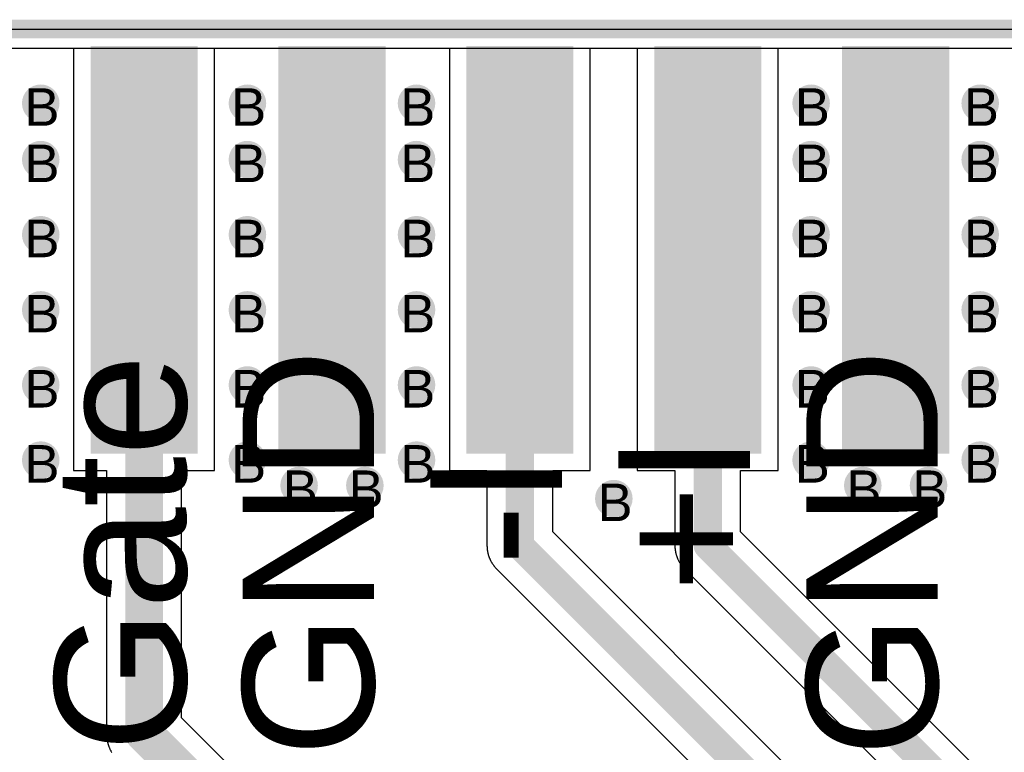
# Model space of a CAD drawing. Header units: millimetres. Extents: x -0.78 to 4.25, y -4.49 to 2.54.
# Tile 23 of 32: x 0.26 to 0.78, y 2.11 to 2.51. Entities that reach past the tile are written whole.
import ezdxf

# ---------------------------------------------------------------- set-up
doc = ezdxf.new("R2010")
doc.units = ezdxf.units.MM
doc.header["$MEASUREMENT"] = 0
for name, color, linetype in [('BottomLayer', 5, 'Continuous'), ('BottomSolder', 6, 'Continuous'), ('DrillDrawing', 1, 'Continuous'), ('Mechanical1', 6, 'Continuous'), ('TopLayer', 1, 'Continuous'), ('TopOverlay', 2, 'Continuous'), ('TopSolder', 216, 'Continuous')]:
    doc.layers.add(name, color=color, linetype=linetype)
doc.styles.add('Arial', font='txt', dxfattribs={"height": 0.2})

msp = doc.modelspace()

# ---------------------------------------------------------------- hatches: boundary and pattern name
at = {"layer": 'BottomLayer'}
h = msp.add_hatch(color=5, dxfattribs=at)
edge = h.paths.add_edge_path()
edge.add_arc((0.27, 2.4605), 0.01, 0, 360)
h = msp.add_hatch(color=5, dxfattribs=at)
edge = h.paths.add_edge_path()
edge.add_arc((0.38, 2.4605), 0.01, 0, 360)
h = msp.add_hatch(color=5, dxfattribs=at)
edge = h.paths.add_edge_path()
edge.add_arc((0.47, 2.4605), 0.01, 0, 360)
h = msp.add_hatch(color=5, dxfattribs=at)
edge = h.paths.add_edge_path()
edge.add_arc((0.68, 2.4605), 0.01, 0, 360)
h = msp.add_hatch(color=5, dxfattribs=at)
edge = h.paths.add_edge_path()
edge.add_arc((0.77, 2.4605), 0.01, 0, 360)
h = msp.add_hatch(color=5, dxfattribs=at)
edge = h.paths.add_edge_path()
edge.add_arc((0.27, 2.4305), 0.01, 0, 360)
h = msp.add_hatch(color=5, dxfattribs=at)
edge = h.paths.add_edge_path()
edge.add_arc((0.38, 2.4305), 0.01, 0, 360)
h = msp.add_hatch(color=5, dxfattribs=at)
edge = h.paths.add_edge_path()
edge.add_arc((0.47, 2.4305), 0.01, 0, 360)
h = msp.add_hatch(color=5, dxfattribs=at)
edge = h.paths.add_edge_path()
edge.add_arc((0.68, 2.4305), 0.01, 0, 360)
h = msp.add_hatch(color=5, dxfattribs=at)
edge = h.paths.add_edge_path()
edge.add_arc((0.77, 2.4305), 0.01, 0, 360)
h = msp.add_hatch(color=5, dxfattribs=at)
edge = h.paths.add_edge_path()
edge.add_arc((0.27, 2.3905), 0.01, 0, 360)
h = msp.add_hatch(color=5, dxfattribs=at)
edge = h.paths.add_edge_path()
edge.add_arc((0.38, 2.3905), 0.01, 0, 360)
h = msp.add_hatch(color=5, dxfattribs=at)
edge = h.paths.add_edge_path()
edge.add_arc((0.47, 2.3905), 0.01, 0, 360)
h = msp.add_hatch(color=5, dxfattribs=at)
edge = h.paths.add_edge_path()
edge.add_arc((0.68, 2.3905), 0.01, 0, 360)
h = msp.add_hatch(color=5, dxfattribs=at)
edge = h.paths.add_edge_path()
edge.add_arc((0.77, 2.3905), 0.01, 0, 360)
h = msp.add_hatch(color=5, dxfattribs=at)
edge = h.paths.add_edge_path()
edge.add_arc((0.27, 2.3505), 0.01, 0, 360)
h = msp.add_hatch(color=5, dxfattribs=at)
edge = h.paths.add_edge_path()
edge.add_arc((0.38, 2.3505), 0.01, 0, 360)
h = msp.add_hatch(color=5, dxfattribs=at)
edge = h.paths.add_edge_path()
edge.add_arc((0.47, 2.3505), 0.01, 0, 360)
h = msp.add_hatch(color=5, dxfattribs=at)
edge = h.paths.add_edge_path()
edge.add_arc((0.68, 2.3505), 0.01, 0, 360)
h = msp.add_hatch(color=5, dxfattribs=at)
edge = h.paths.add_edge_path()
edge.add_arc((0.77, 2.3505), 0.01, 0, 360)
h = msp.add_hatch(color=5, dxfattribs=at)
edge = h.paths.add_edge_path()
edge.add_arc((0.27, 2.3105), 0.01, 0, 360)
h = msp.add_hatch(color=5, dxfattribs=at)
edge = h.paths.add_edge_path()
edge.add_arc((0.38, 2.3105), 0.01, 0, 360)
h = msp.add_hatch(color=5, dxfattribs=at)
edge = h.paths.add_edge_path()
edge.add_arc((0.47, 2.3105), 0.01, 0, 360)
h = msp.add_hatch(color=5, dxfattribs=at)
edge = h.paths.add_edge_path()
edge.add_arc((0.68, 2.3105), 0.01, 0, 360)
h = msp.add_hatch(color=5, dxfattribs=at)
edge = h.paths.add_edge_path()
edge.add_arc((0.77, 2.3105), 0.01, 0, 360)
h = msp.add_hatch(color=5, dxfattribs=at)
edge = h.paths.add_edge_path()
edge.add_arc((0.27, 2.2705), 0.01, 0, 360)
h = msp.add_hatch(color=5, dxfattribs=at)
edge = h.paths.add_edge_path()
edge.add_arc((0.38, 2.2705), 0.01, 0, 360)
h = msp.add_hatch(color=5, dxfattribs=at)
edge = h.paths.add_edge_path()
edge.add_arc((0.47, 2.2705), 0.01, 0, 360)
h = msp.add_hatch(color=5, dxfattribs=at)
edge = h.paths.add_edge_path()
edge.add_arc((0.68, 2.2705), 0.01, 0, 360)
h = msp.add_hatch(color=5, dxfattribs=at)
edge = h.paths.add_edge_path()
edge.add_arc((0.77, 2.2705), 0.01, 0, 360)
h = msp.add_hatch(color=5, dxfattribs=at)
edge = h.paths.add_edge_path()
edge.add_arc((0.4075, 2.257), 0.01, 0, 360)
h = msp.add_hatch(color=5, dxfattribs=at)
edge = h.paths.add_edge_path()
edge.add_arc((0.4425, 2.257), 0.01, 0, 360)
h = msp.add_hatch(color=5, dxfattribs=at)
edge = h.paths.add_edge_path()
edge.add_arc((0.7075, 2.257), 0.01, 0, 360)
h = msp.add_hatch(color=5, dxfattribs=at)
edge = h.paths.add_edge_path()
edge.add_arc((0.7425, 2.257), 0.01, 0, 360)
h = msp.add_hatch(color=5, dxfattribs=at)
edge = h.paths.add_edge_path()
edge.add_arc((0.575, 2.25), 0.01, 0, 360)
at = {"layer": 'TopLayer'}
for points in [[(0.2975, 2.49), (0.3525, 2.49), (0.3525, 2.275), (0.2975, 2.275)], [(0.3975, 2.49), (0.4525, 2.49), (0.4525, 2.275), (0.3975, 2.275)], [(0.4975, 2.49), (0.5525, 2.49), (0.5525, 2.275), (0.4975, 2.275)], [(0.5975, 2.49), (0.6525, 2.49), (0.6525, 2.275), (0.5975, 2.275)], [(0.6975, 2.49), (0.7525, 2.49), (0.7525, 2.275), (0.6975, 2.275)]]:
    msp.add_hatch(color=1, dxfattribs=at).paths.add_polyline_path(points)
h = msp.add_hatch(color=1, dxfattribs=at)
edge = h.paths.add_edge_path()
edge.add_arc((0.27, 2.4605), 0.01, 0, 360)
h = msp.add_hatch(color=1, dxfattribs=at)
edge = h.paths.add_edge_path()
edge.add_arc((0.38, 2.4605), 0.01, 0, 360)
h = msp.add_hatch(color=1, dxfattribs=at)
edge = h.paths.add_edge_path()
edge.add_arc((0.47, 2.4605), 0.01, 0, 360)
h = msp.add_hatch(color=1, dxfattribs=at)
edge = h.paths.add_edge_path()
edge.add_arc((0.68, 2.4605), 0.01, 0, 360)
h = msp.add_hatch(color=1, dxfattribs=at)
edge = h.paths.add_edge_path()
edge.add_arc((0.77, 2.4605), 0.01, 0, 360)
h = msp.add_hatch(color=1, dxfattribs=at)
edge = h.paths.add_edge_path()
edge.add_arc((0.27, 2.4305), 0.01, 0, 360)
h = msp.add_hatch(color=1, dxfattribs=at)
edge = h.paths.add_edge_path()
edge.add_arc((0.38, 2.4305), 0.01, 0, 360)
h = msp.add_hatch(color=1, dxfattribs=at)
edge = h.paths.add_edge_path()
edge.add_arc((0.47, 2.4305), 0.01, 0, 360)
h = msp.add_hatch(color=1, dxfattribs=at)
edge = h.paths.add_edge_path()
edge.add_arc((0.68, 2.4305), 0.01, 0, 360)
h = msp.add_hatch(color=1, dxfattribs=at)
edge = h.paths.add_edge_path()
edge.add_arc((0.77, 2.4305), 0.01, 0, 360)
h = msp.add_hatch(color=1, dxfattribs=at)
edge = h.paths.add_edge_path()
edge.add_arc((0.27, 2.3905), 0.01, 0, 360)
h = msp.add_hatch(color=1, dxfattribs=at)
edge = h.paths.add_edge_path()
edge.add_arc((0.38, 2.3905), 0.01, 0, 360)
h = msp.add_hatch(color=1, dxfattribs=at)
edge = h.paths.add_edge_path()
edge.add_arc((0.47, 2.3905), 0.01, 0, 360)
h = msp.add_hatch(color=1, dxfattribs=at)
edge = h.paths.add_edge_path()
edge.add_arc((0.68, 2.3905), 0.01, 0, 360)
h = msp.add_hatch(color=1, dxfattribs=at)
edge = h.paths.add_edge_path()
edge.add_arc((0.77, 2.3905), 0.01, 0, 360)
h = msp.add_hatch(color=1, dxfattribs=at)
edge = h.paths.add_edge_path()
edge.add_arc((0.27, 2.3505), 0.01, 0, 360)
h = msp.add_hatch(color=1, dxfattribs=at)
edge = h.paths.add_edge_path()
edge.add_arc((0.38, 2.3505), 0.01, 0, 360)
h = msp.add_hatch(color=1, dxfattribs=at)
edge = h.paths.add_edge_path()
edge.add_arc((0.47, 2.3505), 0.01, 0, 360)
h = msp.add_hatch(color=1, dxfattribs=at)
edge = h.paths.add_edge_path()
edge.add_arc((0.68, 2.3505), 0.01, 0, 360)
h = msp.add_hatch(color=1, dxfattribs=at)
edge = h.paths.add_edge_path()
edge.add_arc((0.77, 2.3505), 0.01, 0, 360)
h = msp.add_hatch(color=1, dxfattribs=at)
edge = h.paths.add_edge_path()
edge.add_arc((0.27, 2.3105), 0.01, 0, 360)
h = msp.add_hatch(color=1, dxfattribs=at)
edge = h.paths.add_edge_path()
edge.add_arc((0.38, 2.3105), 0.01, 0, 360)
h = msp.add_hatch(color=1, dxfattribs=at)
edge = h.paths.add_edge_path()
edge.add_arc((0.47, 2.3105), 0.01, 0, 360)
h = msp.add_hatch(color=1, dxfattribs=at)
edge = h.paths.add_edge_path()
edge.add_arc((0.68, 2.3105), 0.01, 0, 360)
h = msp.add_hatch(color=1, dxfattribs=at)
edge = h.paths.add_edge_path()
edge.add_arc((0.77, 2.3105), 0.01, 0, 360)
h = msp.add_hatch(color=1, dxfattribs=at)
edge = h.paths.add_edge_path()
edge.add_arc((0.27, 2.2705), 0.01, 0, 360)
h = msp.add_hatch(color=1, dxfattribs=at)
edge = h.paths.add_edge_path()
edge.add_arc((0.38, 2.2705), 0.01, 0, 360)
h = msp.add_hatch(color=1, dxfattribs=at)
edge = h.paths.add_edge_path()
edge.add_arc((0.47, 2.2705), 0.01, 0, 360)
h = msp.add_hatch(color=1, dxfattribs=at)
edge = h.paths.add_edge_path()
edge.add_arc((0.68, 2.2705), 0.01, 0, 360)
h = msp.add_hatch(color=1, dxfattribs=at)
edge = h.paths.add_edge_path()
edge.add_arc((0.77, 2.2705), 0.01, 0, 360)
h = msp.add_hatch(color=1, dxfattribs=at)
edge = h.paths.add_edge_path()
edge.add_arc((0.4075, 2.257), 0.01, 0, 360)
h = msp.add_hatch(color=1, dxfattribs=at)
edge = h.paths.add_edge_path()
edge.add_arc((0.4425, 2.257), 0.01, 0, 360)
h = msp.add_hatch(color=1, dxfattribs=at)
edge = h.paths.add_edge_path()
edge.add_arc((0.7075, 2.257), 0.01, 0, 360)
h = msp.add_hatch(color=1, dxfattribs=at)
edge = h.paths.add_edge_path()
edge.add_arc((0.7425, 2.257), 0.01, 0, 360)
h = msp.add_hatch(color=1, dxfattribs=at)
edge = h.paths.add_edge_path()
edge.add_arc((0.575, 2.25), 0.01, 0, 360)
at = {"layer": 'TopSolder'}
for points in [[(0.2965, 2.491), (0.3535, 2.491), (0.3535, 2.274), (0.2965, 2.274)], [(0.3965, 2.491), (0.4535, 2.491), (0.4535, 2.274), (0.3965, 2.274)], [(0.4965, 2.491), (0.5535, 2.491), (0.5535, 2.274), (0.4965, 2.274)], [(0.5965, 2.491), (0.6535, 2.491), (0.6535, 2.274), (0.5965, 2.274)], [(0.6965, 2.491), (0.7535, 2.491), (0.7535, 2.274), (0.6965, 2.274)]]:
    msp.add_hatch(color=216, dxfattribs=at).paths.add_polyline_path(points)
h = msp.add_hatch(color=216, dxfattribs=at)
edge = h.paths.add_edge_path()
edge.add_arc((0.27, 2.4605), 0.006, 0, 360)
h = msp.add_hatch(color=216, dxfattribs=at)
edge = h.paths.add_edge_path()
edge.add_arc((0.38, 2.4605), 0.006, 0, 360)
h = msp.add_hatch(color=216, dxfattribs=at)
edge = h.paths.add_edge_path()
edge.add_arc((0.47, 2.4605), 0.006, 0, 360)
h = msp.add_hatch(color=216, dxfattribs=at)
edge = h.paths.add_edge_path()
edge.add_arc((0.68, 2.4605), 0.006, 0, 360)
h = msp.add_hatch(color=216, dxfattribs=at)
edge = h.paths.add_edge_path()
edge.add_arc((0.77, 2.4605), 0.006, 0, 360)
h = msp.add_hatch(color=216, dxfattribs=at)
edge = h.paths.add_edge_path()
edge.add_arc((0.27, 2.4305), 0.006, 0, 360)
h = msp.add_hatch(color=216, dxfattribs=at)
edge = h.paths.add_edge_path()
edge.add_arc((0.38, 2.4305), 0.006, 0, 360)
h = msp.add_hatch(color=216, dxfattribs=at)
edge = h.paths.add_edge_path()
edge.add_arc((0.47, 2.4305), 0.006, 0, 360)
h = msp.add_hatch(color=216, dxfattribs=at)
edge = h.paths.add_edge_path()
edge.add_arc((0.68, 2.4305), 0.006, 0, 360)
h = msp.add_hatch(color=216, dxfattribs=at)
edge = h.paths.add_edge_path()
edge.add_arc((0.77, 2.4305), 0.006, 0, 360)
h = msp.add_hatch(color=216, dxfattribs=at)
edge = h.paths.add_edge_path()
edge.add_arc((0.27, 2.3905), 0.006, 0, 360)
h = msp.add_hatch(color=216, dxfattribs=at)
edge = h.paths.add_edge_path()
edge.add_arc((0.38, 2.3905), 0.006, 0, 360)
h = msp.add_hatch(color=216, dxfattribs=at)
edge = h.paths.add_edge_path()
edge.add_arc((0.47, 2.3905), 0.006, 0, 360)
h = msp.add_hatch(color=216, dxfattribs=at)
edge = h.paths.add_edge_path()
edge.add_arc((0.68, 2.3905), 0.006, 0, 360)
h = msp.add_hatch(color=216, dxfattribs=at)
edge = h.paths.add_edge_path()
edge.add_arc((0.77, 2.3905), 0.006, 0, 360)
h = msp.add_hatch(color=216, dxfattribs=at)
edge = h.paths.add_edge_path()
edge.add_arc((0.27, 2.3505), 0.006, 0, 360)
h = msp.add_hatch(color=216, dxfattribs=at)
edge = h.paths.add_edge_path()
edge.add_arc((0.38, 2.3505), 0.006, 0, 360)
h = msp.add_hatch(color=216, dxfattribs=at)
edge = h.paths.add_edge_path()
edge.add_arc((0.47, 2.3505), 0.006, 0, 360)
h = msp.add_hatch(color=216, dxfattribs=at)
edge = h.paths.add_edge_path()
edge.add_arc((0.68, 2.3505), 0.006, 0, 360)
h = msp.add_hatch(color=216, dxfattribs=at)
edge = h.paths.add_edge_path()
edge.add_arc((0.77, 2.3505), 0.006, 0, 360)
h = msp.add_hatch(color=216, dxfattribs=at)
edge = h.paths.add_edge_path()
edge.add_arc((0.27, 2.3105), 0.006, 0, 360)
h = msp.add_hatch(color=216, dxfattribs=at)
edge = h.paths.add_edge_path()
edge.add_arc((0.38, 2.3105), 0.006, 0, 360)
h = msp.add_hatch(color=216, dxfattribs=at)
edge = h.paths.add_edge_path()
edge.add_arc((0.47, 2.3105), 0.006, 0, 360)
h = msp.add_hatch(color=216, dxfattribs=at)
edge = h.paths.add_edge_path()
edge.add_arc((0.68, 2.3105), 0.006, 0, 360)
h = msp.add_hatch(color=216, dxfattribs=at)
edge = h.paths.add_edge_path()
edge.add_arc((0.77, 2.3105), 0.006, 0, 360)
h = msp.add_hatch(color=216, dxfattribs=at)
edge = h.paths.add_edge_path()
edge.add_arc((0.27, 2.2705), 0.006, 0, 360)
h = msp.add_hatch(color=216, dxfattribs=at)
edge = h.paths.add_edge_path()
edge.add_arc((0.38, 2.2705), 0.006, 0, 360)
h = msp.add_hatch(color=216, dxfattribs=at)
edge = h.paths.add_edge_path()
edge.add_arc((0.47, 2.2705), 0.006, 0, 360)
h = msp.add_hatch(color=216, dxfattribs=at)
edge = h.paths.add_edge_path()
edge.add_arc((0.68, 2.2705), 0.006, 0, 360)
h = msp.add_hatch(color=216, dxfattribs=at)
edge = h.paths.add_edge_path()
edge.add_arc((0.77, 2.2705), 0.006, 0, 360)
h = msp.add_hatch(color=216, dxfattribs=at)
edge = h.paths.add_edge_path()
edge.add_arc((0.4075, 2.257), 0.006, 0, 360)
h = msp.add_hatch(color=216, dxfattribs=at)
edge = h.paths.add_edge_path()
edge.add_arc((0.4425, 2.257), 0.006, 0, 360)
h = msp.add_hatch(color=216, dxfattribs=at)
edge = h.paths.add_edge_path()
edge.add_arc((0.7075, 2.257), 0.006, 0, 360)
h = msp.add_hatch(color=216, dxfattribs=at)
edge = h.paths.add_edge_path()
edge.add_arc((0.7425, 2.257), 0.006, 0, 360)
h = msp.add_hatch(color=216, dxfattribs=at)
edge = h.paths.add_edge_path()
edge.add_arc((0.575, 2.25), 0.006, 0, 360)

# ---------------------------------------------------------------- linework, layer by layer
at = {"layer": 'BottomLayer'}
msp.add_line((0.01019, 2.4898), (1.9898, 2.48981), dxfattribs=at)
at = {"layer": 'BottomSolder'}
msp.add_line((0, 2.5), (2, 2.5), dxfattribs=at)
at = {"layer": 'Mechanical1', "const_width": 0.01}
msp.add_lwpolyline([(0, 2.5), (2, 2.5)], dxfattribs=at)
at = {"layer": 'TopLayer'}
for p, q in [((0.01019, 2.4898), (0.2875, 2.4898)), ((0.2875, 2.4898), (0.2875, 2.265)), ((0.3625, 2.265), (0.3625, 2.4898)), ((0.3625, 2.4898), (0.4875, 2.4898)), ((0.4875, 2.4898), (0.4875, 2.265)), ((0.5625, 2.265), (0.5625, 2.4898)), ((0.5625, 2.4898), (0.5875, 2.4898)), ((0.5875, 2.4898), (0.5875, 2.265)), ((0.6625, 2.265), (0.6625, 2.4898)), ((0.6625, 2.4898), (0.7875, 2.4898)), ((0.2875, 2.265), (0.305, 2.265)), ((0.305, 2.265), (0.305, 2.125)), ((0.345, 2.13328), (0.345, 2.265)), ((0.345, 2.265), (0.3625, 2.265)), ((0.4875, 2.265), (0.5075, 2.265)), ((0.5075, 2.265), (0.5075, 2.225)), ((0.5425, 2.23225), (0.5425, 2.265)), ((0.5425, 2.265), (0.5625, 2.265)), ((0.5875, 2.265), (0.6075, 2.265)), ((0.6075, 2.265), (0.6075, 2.225)), ((0.6425, 2.23225), (0.6425, 2.265)), ((0.6425, 2.265), (0.6625, 2.265)), ((0.78737, 1.98737), (0.5425, 2.23225)), ((0.84737, 2.02737), (0.6425, 2.23225)), ((0.5075, 2.225), (0.5075, 2.22474)), ((0.5075, 2.22474), (0.50751, 2.22447)), ((0.50751, 2.22447), (0.50752, 2.22421)), ((0.50752, 2.22421), (0.50753, 2.22394)), ((0.50753, 2.22394), (0.50755, 2.22368)), ((0.50755, 2.22368), (0.50757, 2.22342)), ((0.50757, 2.22342), (0.5076, 2.22315)), ((0.5076, 2.22315), (0.50763, 2.22289)), ((0.50763, 2.22289), (0.50766, 2.22263)), ((0.50766, 2.22263), (0.5077, 2.22237)), ((0.5077, 2.22237), (0.50774, 2.22211)), ((0.50774, 2.22211), (0.50779, 2.22185)), ((0.50779, 2.22185), (0.50784, 2.22159)), ((0.6075, 2.225), (0.6075, 2.22474)), ((0.6075, 2.22474), (0.60751, 2.22447)), ((0.60751, 2.22447), (0.60752, 2.22421)), ((0.60752, 2.22421), (0.60753, 2.22394)), ((0.60753, 2.22394), (0.60755, 2.22368)), ((0.60755, 2.22368), (0.60757, 2.22342)), ((0.60757, 2.22342), (0.6076, 2.22315)), ((0.6076, 2.22315), (0.60763, 2.22289)), ((0.60763, 2.22289), (0.60766, 2.22263)), ((0.60766, 2.22263), (0.6077, 2.22237)), ((0.6077, 2.22237), (0.60774, 2.22211)), ((0.60774, 2.22211), (0.60779, 2.22185)), ((0.60779, 2.22185), (0.60784, 2.22159)), ((0.50784, 2.22159), (0.50789, 2.22133)), ((0.50789, 2.22133), (0.50795, 2.22107)), ((0.50795, 2.22107), (0.50801, 2.22081)), ((0.50801, 2.22081), (0.50807, 2.22056)), ((0.50807, 2.22056), (0.50814, 2.2203)), ((0.50814, 2.2203), (0.50821, 2.22005)), ((0.50821, 2.22005), (0.50829, 2.21979)), ((0.50829, 2.21979), (0.50837, 2.21954)), ((0.50837, 2.21954), (0.50846, 2.21929)), ((0.50846, 2.21929), (0.50854, 2.21904)), ((0.50854, 2.21904), (0.50864, 2.21879)), ((0.50864, 2.21879), (0.50873, 2.21855)), ((0.50873, 2.21855), (0.50883, 2.2183)), ((0.50883, 2.2183), (0.50893, 2.21806)), ((0.50893, 2.21806), (0.50904, 2.21782)), ((0.50904, 2.21782), (0.50915, 2.21758)), ((0.50915, 2.21758), (0.50927, 2.21734)), ((0.50927, 2.21734), (0.50938, 2.2171)), ((0.50938, 2.2171), (0.5095, 2.21687)), ((0.5095, 2.21687), (0.50963, 2.21663)), ((0.50963, 2.21663), (0.50976, 2.2164)), ((0.60784, 2.22159), (0.60789, 2.22133)), ((0.60789, 2.22133), (0.60795, 2.22107)), ((0.60795, 2.22107), (0.60801, 2.22081)), ((0.60801, 2.22081), (0.60807, 2.22056)), ((0.60807, 2.22056), (0.60814, 2.2203)), ((0.60814, 2.2203), (0.60821, 2.22005)), ((0.60821, 2.22005), (0.60829, 2.21979)), ((0.60829, 2.21979), (0.60837, 2.21954)), ((0.60837, 2.21954), (0.60846, 2.21929)), ((0.60846, 2.21929), (0.60854, 2.21904)), ((0.60854, 2.21904), (0.60864, 2.21879)), ((0.60864, 2.21879), (0.60873, 2.21855)), ((0.60873, 2.21855), (0.60883, 2.2183)), ((0.60883, 2.2183), (0.60893, 2.21806)), ((0.60893, 2.21806), (0.60904, 2.21782)), ((0.60904, 2.21782), (0.60915, 2.21758)), ((0.60915, 2.21758), (0.60927, 2.21734)), ((0.60927, 2.21734), (0.60938, 2.2171)), ((0.60938, 2.2171), (0.6095, 2.21687)), ((0.6095, 2.21687), (0.60963, 2.21663)), ((0.60963, 2.21663), (0.60976, 2.2164)), ((0.50976, 2.2164), (0.50989, 2.21617)), ((0.50989, 2.21617), (0.51002, 2.21595)), ((0.51002, 2.21595), (0.51016, 2.21572)), ((0.51016, 2.21572), (0.5103, 2.2155)), ((0.5103, 2.2155), (0.51045, 2.21528)), ((0.51045, 2.21528), (0.5106, 2.21506)), ((0.5106, 2.21506), (0.51075, 2.21484)), ((0.51075, 2.21484), (0.5109, 2.21463)), ((0.5109, 2.21463), (0.51106, 2.21442)), ((0.51106, 2.21442), (0.51122, 2.21421)), ((0.51122, 2.21421), (0.51139, 2.214)), ((0.51139, 2.214), (0.51156, 2.2138)), ((0.51156, 2.2138), (0.51173, 2.21359)), ((0.51173, 2.21359), (0.5119, 2.2134)), ((0.5119, 2.2134), (0.51208, 2.2132)), ((0.51208, 2.2132), (0.51226, 2.21301)), ((0.51226, 2.21301), (0.51244, 2.21281)), ((0.51244, 2.21281), (0.51262, 2.21263)), ((0.51262, 2.21263), (0.7575, 1.96775)), ((0.60976, 2.2164), (0.60989, 2.21617)), ((0.60989, 2.21617), (0.61002, 2.21595)), ((0.61002, 2.21595), (0.61016, 2.21572)), ((0.61016, 2.21572), (0.6103, 2.2155)), ((0.6103, 2.2155), (0.61045, 2.21528)), ((0.61045, 2.21528), (0.6106, 2.21506)), ((0.6106, 2.21506), (0.61075, 2.21484)), ((0.61075, 2.21484), (0.6109, 2.21463)), ((0.6109, 2.21463), (0.61106, 2.21442)), ((0.61106, 2.21442), (0.61122, 2.21421)), ((0.61122, 2.21421), (0.61139, 2.214)), ((0.61139, 2.214), (0.61156, 2.2138)), ((0.61156, 2.2138), (0.61173, 2.21359)), ((0.61173, 2.21359), (0.6119, 2.2134)), ((0.6119, 2.2134), (0.61208, 2.2132)), ((0.61208, 2.2132), (0.61226, 2.21301)), ((0.61226, 2.21301), (0.61244, 2.21281)), ((0.61244, 2.21281), (0.61262, 2.21263)), ((0.61262, 2.21263), (0.8175, 2.00775)), ((0.54328, 1.935), (0.345, 2.13328)), ((0.305, 2.125), (0.305, 2.12472)), ((0.305, 2.12472), (0.305, 2.12471)), ((0.305, 2.12471), (0.30501, 2.12444)), ((0.30501, 2.12444), (0.30502, 2.12417)), ((0.30502, 2.12417), (0.30502, 2.12416)), ((0.30502, 2.12416), (0.30503, 2.12388)), ((0.30503, 2.12388), (0.30505, 2.1236)), ((0.30505, 2.1236), (0.30507, 2.12334)), ((0.30507, 2.12334), (0.30507, 2.12332)), ((0.30507, 2.12332), (0.3051, 2.12304)), ((0.3051, 2.12304), (0.30512, 2.12276)), ((0.30512, 2.12276), (0.30516, 2.12248)), ((0.30516, 2.12248), (0.3052, 2.1222)), ((0.3052, 2.1222), (0.30524, 2.12193)), ((0.30524, 2.12193), (0.30528, 2.12165)), ((0.30528, 2.12165), (0.30533, 2.12137)), ((0.30533, 2.12137), (0.30538, 2.1211)), ((0.30538, 2.1211), (0.30544, 2.12082)), ((0.30544, 2.12082), (0.3055, 2.12055)), ((0.3055, 2.12055), (0.30556, 2.12028)), ((0.30556, 2.12028), (0.30562, 2.12007)), ((0.30562, 2.12007), (0.30563, 2.12)), ((0.30563, 2.12), (0.30571, 2.11973)), ((0.30571, 2.11973), (0.30574, 2.1196)), ((0.30574, 2.1196), (0.30578, 2.11946)), ((0.30578, 2.11946), (0.30586, 2.11919)), ((0.30586, 2.11919), (0.30594, 2.11893)), ((0.30594, 2.11893), (0.30603, 2.11866)), ((0.30603, 2.11866), (0.30612, 2.11839)), ((0.30612, 2.11839), (0.30622, 2.11813)), ((0.30622, 2.11813), (0.30631, 2.11787)), ((0.30631, 2.11787), (0.30642, 2.11761)), ((0.30642, 2.11761), (0.30652, 2.11735)), ((0.30652, 2.11735), (0.30663, 2.11709)), ((0.30663, 2.11709), (0.30674, 2.11683)), ((0.30674, 2.11683), (0.30686, 2.11658)), ((0.30686, 2.11658), (0.30698, 2.11632)), ((0.30698, 2.11632), (0.3071, 2.11607)), ((0.3071, 2.11607), (0.30723, 2.11582)), ((0.30723, 2.11582), (0.30736, 2.11557)), ((0.30736, 2.11557), (0.30749, 2.11533)), ((0.30749, 2.11533), (0.30763, 2.11508)), ((0.30763, 2.11508), (0.30777, 2.11484))]:
    msp.add_line(p, q, dxfattribs=at)
for points, const_width in [([(0.325, 2.125), (0.325, 2.3775)], 0.02), ([(0.525, 2.225), (0.525, 2.3775)], 0.015), ([(0.625, 2.225), (0.625, 2.3775)], 0.015), ([(0.525, 2.225), (0.775, 1.975)], 0.015), ([(0.625, 2.225), (0.835, 2.015)], 0.015), ([(0.325, 2.125), (0.535, 1.915)], 0.02)]:
    msp.add_lwpolyline(points, dxfattribs=dict(at, const_width=const_width))
for points, const_width in [([(0.32, 2.3775, 1), (0.33, 2.3775, 1)], 0.01), ([(0.52125, 2.3775, 1), (0.52875, 2.3775, 1)], 0.0075), ([(0.62125, 2.3775, 1), (0.62875, 2.3775, 1)], 0.0075), ([(0.52125, 2.225, 1), (0.52875, 2.225, 1)], 0.0075), ([(0.52125, 2.225, 1), (0.52875, 2.225, 1)], 0.0075), ([(0.62125, 2.225, 1), (0.62875, 2.225, 1)], 0.0075), ([(0.62125, 2.225, 1), (0.62875, 2.225, 1)], 0.0075), ([(0.32, 2.125, 1), (0.33, 2.125, 1)], 0.01), ([(0.32, 2.125, 1), (0.33, 2.125, 1)], 0.01)]:
    msp.add_lwpolyline(points, format="xyb", close=True, dxfattribs=dict(at, const_width=const_width))

# ---------------------------------------------------------------- texts
at = {"layer": 'DrillDrawing', "style": 'Arial'}
for p in [(0.26134, 2.4485), (0.37134, 2.4485), (0.46134, 2.4485), (0.67134, 2.4485), (0.76134, 2.4485), (0.26134, 2.4185), (0.37134, 2.4185), (0.46134, 2.4185), (0.67134, 2.4185), (0.76134, 2.4185), (0.26134, 2.3785), (0.37134, 2.3785), (0.46134, 2.3785), (0.67134, 2.3785), (0.76134, 2.3785), (0.26134, 2.3385), (0.37134, 2.3385), (0.46134, 2.3385), (0.67134, 2.3385), (0.76134, 2.3385), (0.26134, 2.2985), (0.37134, 2.2985), (0.46134, 2.2985), (0.67134, 2.2985), (0.76134, 2.2985), (0.26134, 2.2585), (0.37134, 2.2585), (0.46134, 2.2585), (0.67134, 2.2585), (0.76134, 2.2585), (0.39884, 2.245), (0.43384, 2.245), (0.69884, 2.245), (0.73384, 2.245), (0.56634, 2.238)]:
    msp.add_text('B', height=0.02, dxfattribs=at).set_placement(p)
at = {"layer": 'TopOverlay', "style": 'Arial'}
for s, p in [('Gate', (0.34742, 2.11501)), ('GND', (0.44742, 2.11242)), ('GND', (0.74742, 2.11242)), ('+I', (0.64742, 2.20003)), ('-I', (0.54742, 2.21428))]:
    msp.add_text(s, height=0.07, rotation=90, dxfattribs=at).set_placement(p)

doc.saveas('drawing.dxf')
